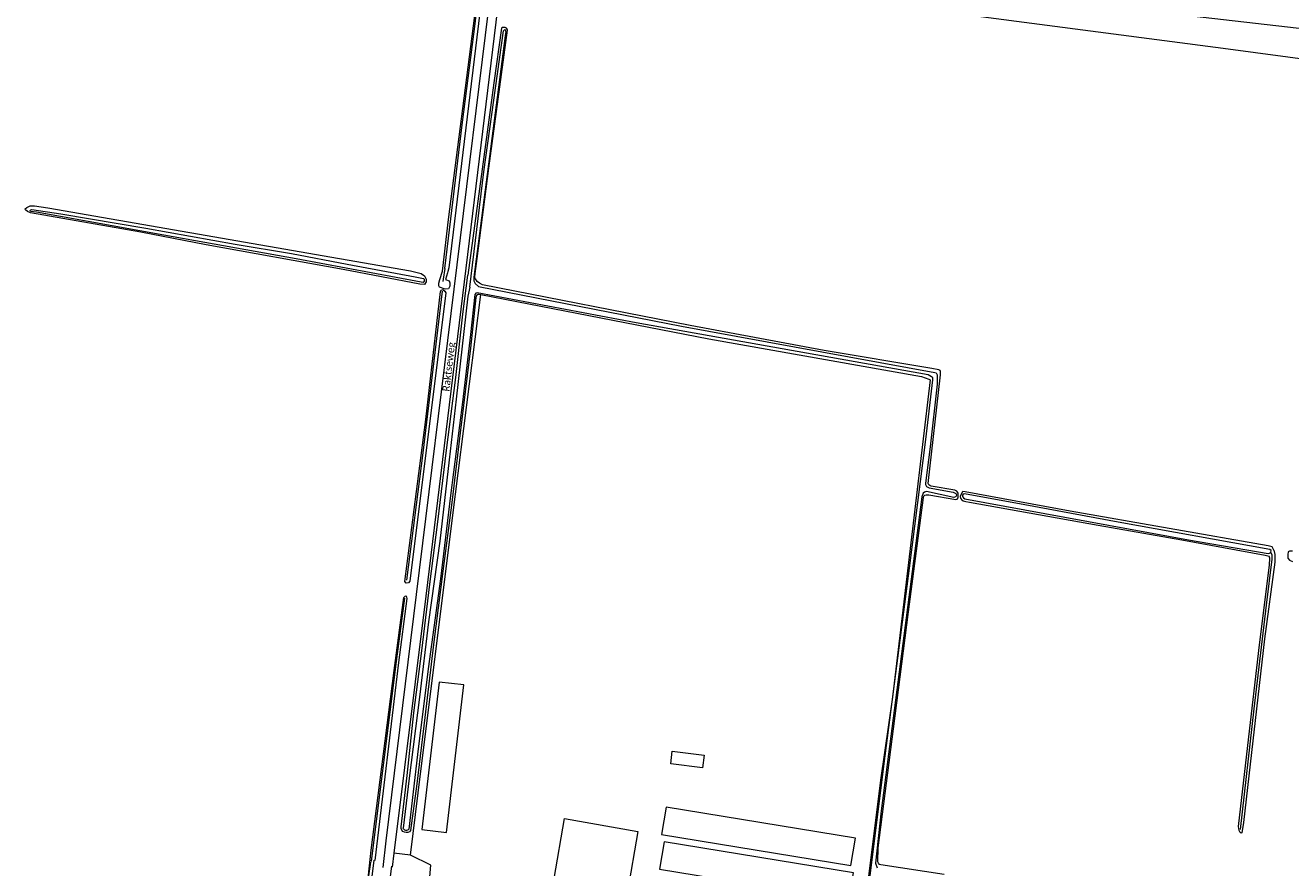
# Model space of a CAD drawing. Extents: x 177628 to 188968, y 384226 to 390673.
# Tile 26 of 256: x 179248 to 179684, y 386805 to 387095. Entities that reach past the tile are written whole.
import ezdxf

# ---------------------------------------------------------------- set-up
doc = ezdxf.new("R2010")
doc.units = 0
for name, color, linetype, lineweight in [('B-TR-SLOO-GD', 253, 'Continuous', 13), ('B-VH-WEGN-GD', 8, 'Continuous', 13), ('B02_T', 14, 'Continuous', 9), ('B03_F', 14, 'Continuous', 9), ('B14_F', 14, 'Continuous', 9), ('T04_F', 253, 'HAAG', 9), ('T04_T', 253, 'HAAG', 9), ('T07_F', 253, 'Continuous', 9), ('T09_F', 253, 'Continuous', 9), ('T10_F', 253, 'Continuous', 9), ('T22_F', 253, 'Continuous', 9), ('V00_F', 8, 'Continuous', 9), ('V00_T', 8, 'Continuous', 9), ('V06_F', 8, 'Continuous', 9), ('W01_F', 253, 'Continuous', 9), ('Z06', 7, 'Continuous', 9)]:
    doc.layers.add(name, color=color, linetype=linetype, lineweight=lineweight)
doc.styles.add('Legend', font='calibri.ttf')
doc.linetypes.add('HAAG', pattern='A,4,-1,[5,TOPOCAD.SHX,S=0.35,R=0,X=-0.35,Y=-0.35],-1', length=6)

msp = doc.modelspace()

# ---------------------------------------------------------------- linework, layer by layer
at = {"layer": 'B-TR-SLOO-GD', "flags": 128}
msp.add_lwpolyline([(179367.085, 386807.283), (179366.376, 386801.811), (179366.362, 386801.509), (179366.373, 386801.164), (179366.458, 386801.019), (179366.572, 386800.96), (179366.719, 386800.96), (179367.225, 386801.179), (179367.628, 386801.501), (179368.428, 386808.06)], dxfattribs=at)
at = {"layer": 'B-VH-WEGN-GD', "flags": 128}
msp.add_lwpolyline([(179371.23, 386773.441), (179371.755, 386783.255), (179373.011, 386794.287), (179374.477, 386805.953)], dxfattribs=at)
at = {"layer": 'B02_T', "linetype": 'Continuous'}
msp.add_lwpolyline([(179430.291, 386801.679), (179433.928, 386822.362), (179459.131, 386817.899), (179455.499, 386797.246), (179430.291, 386801.679)], dxfattribs=at)
at = {"layer": 'B03_F', "linetype": 'Continuous'}
msp.add_lwpolyline([(179399.223, 386868.31), (179390.79, 386869.296), (179384.856, 386818.572), (179393.289, 386817.585), (179399.223, 386868.31)], dxfattribs=at)
at = {"layer": 'B14_F', "linetype": 'Continuous'}
for points in [[(179470.941, 386845.467), (179481.893, 386844.101), (179481.357, 386839.796), (179470.404, 386841.162), (179470.941, 386845.467)], [(179532.433, 386806.2), (179533.975, 386815.591), (179468.84, 386826.284), (179467.298, 386816.893), (179532.433, 386806.2)], [(179531.716, 386794.287), (179533.258, 386803.678), (179468.123, 386814.371), (179466.581, 386804.98), (179531.716, 386794.287)]]:
    msp.add_lwpolyline(points, dxfattribs=at)
at = {"layer": 'T04_F', "linetype": 'HAAG'}
msp.add_lwpolyline([(179383.54, 386831.13), (179395.333, 386925.814), (179405.154, 387002.531)], dxfattribs=at)
at = {"layer": 'T04_T', "linetype": 'HAAG'}
for points in [[(179380.91, 386809.69), (179383.54, 386831.13)], [(179387.93, 386806.34), (179380.91, 386809.69)]]:
    msp.add_lwpolyline(points, dxfattribs=at)
at = {"layer": 'T07_F', "linetype": 'Continuous'}
for points in [[(179392.66, 387011.506), (179398.841, 387061.894), (179403.097, 387095.674), (179404.138, 387104.927)], [(179392.131, 387007.829), (179392.012, 387006.999)], [(179392.66, 387011.506), (179392.131, 387007.829)], [(179379.675, 386904.324), (179385.269, 386948.141), (179391.901, 387003.712)], [(179666.393, 386818.59), (179671.114, 386860.1), (179675.356, 386895.731), (179677.297, 386911.585), (179677.272, 386913.011), (179676.867, 386913.847)], [(179367.493, 386807.519), (179375.881, 386874.596), (179378.944, 386898.137)]]:
    msp.add_lwpolyline(points, dxfattribs=at)
at = {"layer": 'T09_F', "linetype": 'Continuous'}
for points in [[(179403.036, 387098.518), (179403.471, 387105.26), (179403.939, 387105.58), (179404.799, 387105.467), (179405.189, 387104.676), (179405.217, 387103.348), (179394.088, 387011.756), (179393.794, 387010.538), (179393.576, 387010.073)], [(179391.893, 387010.586), (179393.936, 387028.403), (179403.036, 387098.518)], [(179412.217, 387094.163), (179409.552, 387075.353), (179400.605, 387009.207)], [(179559.204, 386937.087), (179559.025, 386937.553), (179563.272, 386974.975), (179563.279, 386976.087), (179563.079, 386976.492), (179562.595, 386976.657), (179560.272, 386977.176), (179523.206, 386983.362), (179477.115, 386991.907), (179405.68, 387005.86), (179404.632, 387006.453), (179403.787, 387007.044), (179403.226, 387007.978), (179403.047, 387008.444), (179403.156, 387009.859), (179403.794, 387015.011), (179407.8, 387046.065), (179414.32, 387093.526)], [(179310.603, 387019.687), (179288.12, 387024.042), (179250.21, 387030.696), (179249.205, 387031.142), (179248.47, 387031.716), (179248.395, 387032.011), (179248.911, 387032.455), (179249.559, 387032.896), (179250.07, 387033.073), (179251.564, 387033.124), (179256.192, 387032.421), (179380.931, 387010.7), (179384.62, 387009.748), (179385.725, 387008.953), (179386.317, 387007.848), (179386.246, 387006.889), (179385.669, 387006.02), (179384.071, 387006.184), (179357.786, 387011.173), (179310.603, 387019.687)], [(179377.708, 386819.508), (179379.754, 386837.154), (179382.066, 386858.655), (179384.837, 386879.987), (179387.576, 386902.982), (179390.298, 386924.361), (179393.279, 386949.057), (179396.467, 386974.068), (179398.953, 386995.818), (179400.605, 387009.207)], [(179392.952, 387007.709), (179394.169, 387007.236), (179394.488, 387006.588), (179394.445, 387005.404), (179393.973, 387004.546), (179392.789, 387004.41), (179390.856, 387005.067), (179390.607, 387005.571), (179390.613, 387006.468), (179390.979, 387007.721)], [(179390.979, 387007.721), (179391.893, 387010.586)], [(179393.576, 387010.073), (179392.952, 387007.709)], [(179386.136, 386959.643), (179391.241, 387003.558), (179391.423, 387004.095), (179392.034, 387004.307), (179392.749, 387003.764), (179393.068, 387003.117), (179380.638, 386903.999), (179380.204, 386903.428), (179379.45, 386903.325), (179378.915, 386903.866), (179386.136, 386959.643)], [(179403.391, 387001.552), (179401.585, 386984.139), (179398.007, 386955.009), (179395.124, 386931.049), (179392.007, 386907.426), (179388.857, 386882.155), (179385.832, 386857.132), (179383.041, 386834.315), (179380.948, 386818.251)], [(179404.246, 387002.707), (179405.154, 387002.531)], [(179405.154, 387002.531), (179483.517, 386987.299), (179556.636, 386974.327), (179559.159, 386973.503), (179559.703, 386973.217), (179554.403, 386928.724), (179546.658, 386864.127), (179542.625, 386835.58), (179532.691, 386756.6), (179532.272, 386754.075), (179532.287, 386753.226), (179532.546, 386752.597), (179533.719, 386752.199)], [(179564.485, 386803.063), (179542.694, 386806.382), (179542.25, 386806.567), (179542.089, 386806.689), (179541.848, 386806.974), (179541.628, 386807.42), (179541.819, 386812.251), (179547.057, 386853.186), (179552.272, 386893.453), (179557.419, 386932.73), (179557.543, 386933.194), (179557.828, 386933.536), (179558.254, 386933.695), (179559.245, 386933.73), (179568.536, 386932.057), (179568.901, 386932.136), (179569.329, 386932.699), (179569.353, 386933.366), (179569.298, 386934.297), (179568.856, 386934.886), (179568.111, 386935.274), (179560.031, 386936.637), (179559.526, 386936.842), (179559.204, 386937.087)], [(179677.944, 386914.682), (179677.263, 386915.758), (179675.931, 386916.11), (179607.861, 386928.041), (179571.707, 386934.727), (179570.858, 386934.813), (179570.736, 386934.753), (179570.102, 386933.483), (179570.019, 386933.14), (179570.076, 386932.512), (179570.397, 386932.066), (179571.062, 386931.637), (179571.97, 386931.328), (179573.142, 386931.2), (179617.416, 386923.273), (179646.28, 386918.187), (179674.86, 386912.962), (179676.259, 386912.582)], [(179677.944, 386914.682), (179678.241, 386913.191), (179678.233, 386910.491), (179674.684, 386884.118), (179667.409, 386821.029), (179666.857, 386817.442), (179666.598, 386817.324), (179666.312, 386817.495), (179666.163, 386817.71), (179665.914, 386818.275), (179665.689, 386819.552), (179668.94, 386847.431), (179672.956, 386882.05), (179676.383, 386909.486), (179676.509, 386911.927), (179676.259, 386912.582)], [(179684.338, 386914.292), (179683.273, 386914.314), (179682.849, 386914.066), (179682.687, 386913.206), (179682.649, 386911.939), (179683.27, 386911.23), (179684.316, 386910.692)], [(179375.289, 386873.287), (179378.56, 386898.415), (179379.064, 386898.843), (179379.388, 386898.913), (179379.669, 386897.978), (179376.812, 386876.005), (179368.588, 386807.886)], [(179366.374, 386801.752), (179366.289, 386801.88), (179367.314, 386811.416), (179375.289, 386873.287)]]:
    msp.add_lwpolyline(points, dxfattribs=at)
for centre, radius, start, end in [((179413.045, 387093.1), 1.347, 91.1796, 127.91013), ((179413.045, 387093.102), 1.345, 51.78414, 91.18614), ((179413.044, 387093.105), 1.344, 18.27691, 51.69498), ((179404.695, 387001.481), 1.305, 110.09554, 176.88235)]:
    msp.add_arc(centre, radius, start, end, dxfattribs=at)
at = {"layer": 'T09_F', "linetype": 'Continuous', "extrusion": (0, 0, -1)}
msp.add_arc((-179379.481, 386819.273), 1.788, 214.86289, 7.54593, dxfattribs=at)
at = {"layer": 'T10_F', "linetype": 'Continuous'}
msp.add_lwpolyline([(179577.154, 387098.151), (179660.489, 387087.307), (179773.36, 387072.2), (179785.404, 387070.72), (179790.154, 387069.157), (179793.211, 387067.229), (179811.438, 387052.562), (179886.602, 386988.214), (179938.704, 386947.077), (179939.849, 386944.91), (179933.987, 386886.401), (179926.24, 386831.06), (179914.894, 386740.226)], dxfattribs=at)
at = {"layer": 'T22_F', "linetype": 'Continuous'}
msp.add_lwpolyline([(179387.162, 386798.206), (179387.93, 386806.34)], dxfattribs=at)
at = {"layer": 'V00_F', "linetype": 'Continuous'}
msp.add_lwpolyline([(179380.91, 386809.69), (179375.146, 386810.394)], dxfattribs=at)
at = {"layer": 'V00_T', "linetype": 'Continuous'}
for points in [[(179408.821, 387109.596), (179382.81, 386899.37), (179372.43, 386814.69), (179371.372, 386805.448)], [(179411.459, 387105.792), (179386.12, 386898.81), (179375.146, 386810.394)], [(179375.146, 386810.394), (179374.571, 386805.571)]]:
    msp.add_lwpolyline(points, dxfattribs=at)
at = {"layer": 'V06_F', "linetype": 'Continuous'}
msp.add_lwpolyline([(179476.31, 387222.66), (179601.055, 387207.65), (179588.4, 387121.134), (179588.9, 387115.08), (179591.839, 387108.716), (179597.495, 387104.522), (179756.632, 387086.117), (179776.374, 387082.47), (179788.136, 387078.704), (179795.189, 387074.814), (179934.838, 386961.367), (179942.471, 386955.482), (179946.044, 386951.661), (179947.916, 386948.816), (179948.306, 386946.571), (179938.935, 386873.043), (179931.019, 386808.146), (179923.126, 386740.433)], dxfattribs=at)
at = {"layer": 'W01_F', "linetype": 'Continuous'}
for points in [[(179401.275, 387005.096), (179406.096, 387044.759), (179412.858, 387093.305)], [(179413.714, 387093.049), (179413.5, 387091.595), (179402.673, 387008.575), (179402.666, 387007.284), (179403.199, 387006.419), (179404.333, 387005.315), (179474.098, 386991.661), (179561.264, 386975.795), (179561.779, 386975.619), (179562.055, 386974.95), (179562.079, 386971.743), (179559.712, 386950.19), (179558.066, 386937.737), (179558.063, 386937.199), (179558.425, 386936.572), (179559.348, 386936.115), (179567.583, 386934.645), (179568.506, 386934.188), (179568.697, 386933.691), (179568.629, 386933.175), (179568.37, 386932.94), (179567.852, 386932.792), (179558.436, 386934.807)], [(179413.717, 387093.069), (179413.714, 387093.049)], [(179339.965, 387016.642), (179359.156, 387012.985), (179382.526, 387008.7), (179385.408, 387008.116), (179385.607, 387007.805), (179385.64, 387007.183), (179385.217, 387006.748), (179384.56, 387006.788), (179341.562, 387014.879), (179296.098, 387022.985), (179252.259, 387030.844), (179250.142, 387031.167), (179250.034, 387031.387), (179250.071, 387031.497), (179250.328, 387031.714), (179250.602, 387031.804), (179260.602, 387030.356), (179289.885, 387025.342), (179320.644, 387019.917), (179339.965, 387016.642)], [(179401.275, 387005.096), (179400.653, 387002.011), (179396.623, 386966.635), (179394.162, 386945.767), (179391.022, 386917.776), (179387.129, 386889.956), (179383.961, 386864.079), (179380.443, 386836.21), (179378.426, 386819.038)], [(179403.056, 387002.616), (179401.491, 386988.862), (179398.792, 386965.531), (179394.622, 386933.474), (179391.233, 386904.802), (179387.025, 386873.869), (179383.316, 386844.36), (179380.329, 386818.703)], [(179533.847, 386753.373), (179533.807, 386753.353), (179533.484, 386753.462), (179532.97, 386753.853), (179543.888, 386841.263), (179552.597, 386908.432), (179558.177, 386952.76), (179560.603, 386973.216), (179560.543, 386973.991), (179560.135, 386974.273), (179558.955, 386974.926), (179458.564, 386992.809), (179403.785, 387003.145)], [(179558.436, 386934.807), (179557.682, 386934.597), (179557.271, 386934.233), (179556.832, 386932.944), (179542.843, 386824.975), (179540.885, 386806.949), (179541.478, 386805.418)], [(179592.18, 386930.237), (179571.518, 386934.063), (179571.044, 386933.936), (179570.826, 386933.507), (179570.738, 386933.142), (179571.165, 386932.601), (179571.551, 386932.255), (179648.567, 386918.149), (179675.918, 386913.487), (179676.436, 386913.635), (179676.867, 386913.847)], [(179676.867, 386913.847), (179677.001, 386914.557), (179676.551, 386914.925), (179624.324, 386924.234), (179592.18, 386930.237)]]:
    msp.add_lwpolyline(points, dxfattribs=at)
for centre, radius, start, end in [((179413.27, 387093.124), 0.45, 353.01379, 156.26162), ((179403.806, 387002.349), 0.797, 91.54378, 160.38937)]:
    msp.add_arc(centre, radius, start, end, dxfattribs=at)
at = {"layer": 'W01_F', "linetype": 'Continuous', "extrusion": (0, 0, -1)}
for centre, radius, start, end in [((-179413.75, 387093.051), 0.0355, 357.58049, 13.8407), ((-179413.779, 387093.051), 0.0639, 6.73601, 15.88385), ((-179379.454, 386819.303), 1.061, 214.43365, 345.53421)]:
    msp.add_arc(centre, radius, start, end, dxfattribs=at)

# ---------------------------------------------------------------- texts
at = {"layer": 'Z06', "linetype": 'Continuous', "style": 'Legend'}
msp.add_text('Raktseweg', height=2.5, rotation=83.33704, dxfattribs=at).set_placement((179394.275, 386969.107))

doc.saveas('drawing.dxf')
